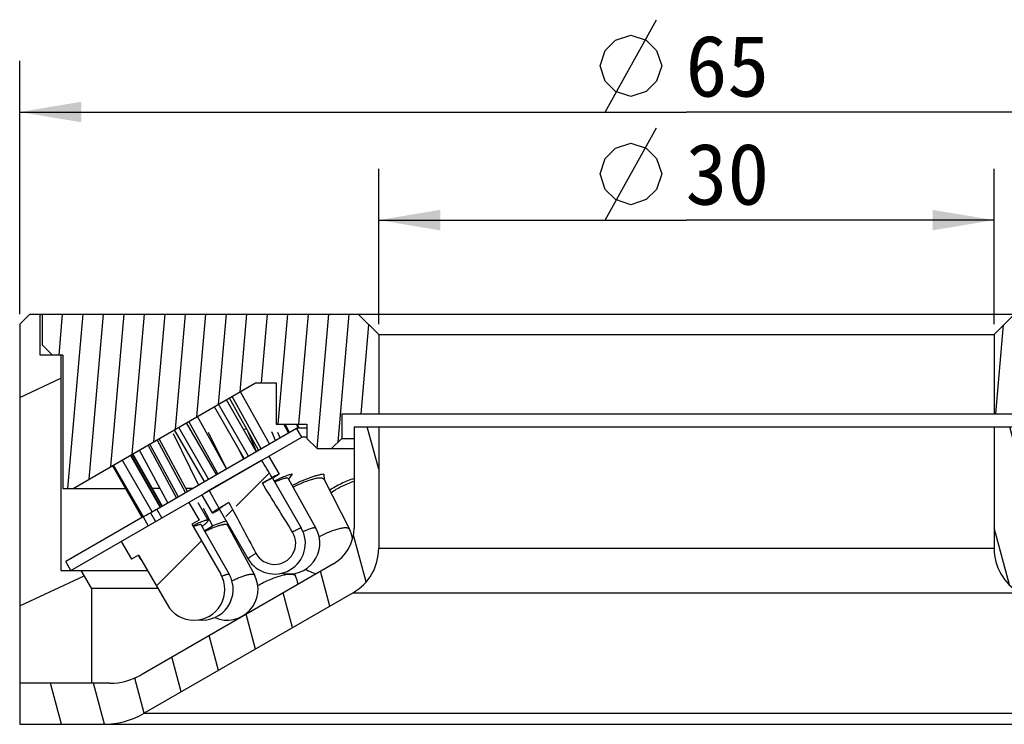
# Model space of a CAD drawing. Header units: millimetres. Extents: x 115 to 223, y 43 to 237.
# Tile 3 of 4: x 119 to 167, y 202 to 237. Entities that reach past the tile are written whole.
import ezdxf
from ezdxf.enums import TextEntityAlignment as Align

# ---------------------------------------------------------------- set-up
doc = ezdxf.new("R2010")
doc.units = ezdxf.units.MM
doc.header["$LTSCALE"] = 23.1
doc.layers.get('0').update_dxf_attribs({"linetype": 'CONTINUOUS'})
doc.layers.add('00_COMPONENTS', color=7, linetype='CONTINUOUS')
doc.layers.add('51__DRAFT_DIMS', color=7, linetype='CONTINUOUS')
doc.styles.get("Standard").update_dxf_attribs({"font": 'simfang.ttf'})
doc.dimstyles.new('DIMSTYLE_3', dxfattribs={"dimtxt": 3, "dimasz": 3, "dimexe": 2.5, "dimexo": 0.5, "dimgap": 0.75, "dimtad": 1, "dimdsep": 46, "dimtxsty": 'STANDARD', "dimblk": '_FILLED', "dimblk1": '_FILLED', "dimblk2": '_FILLED', "dimcen": 0.09, "dimclrt": 3, "dimazin": 2, "dimtp": 0.3, "dimtm": 0.3, "dimtfac": 1, "dimtofl": 0, "dimtmove": 0, "dimatfit": 3, "dimldrblk": '_FILLED', "dimfxl": 1, "dimtolj": 1, "dimarcsym": 0})
doc.dimstyles.new('DIMSTYLE_4', dxfattribs={"dimtxt": 3, "dimasz": 3, "dimexe": 2.5, "dimexo": 0.5, "dimgap": 0.75, "dimtad": 1, "dimdsep": 46, "dimtxsty": 'STANDARD', "dimblk": '_FILLED', "dimblk1": '_FILLED', "dimblk2": '_FILLED', "dimcen": 0.09, "dimclrt": 3, "dimazin": 2, "dimtp": 0.2, "dimtm": 0.2, "dimtfac": 1, "dimtofl": 0, "dimtmove": 0, "dimatfit": 3, "dimldrblk": '_FILLED', "dimfxl": 1, "dimtolj": 1, "dimarcsym": 0})
pattern_1 = [(45, (0, 0), (-5.939696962, 5.939696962), [])]

# ---------------------------------------------------------------- blocks, each defined once
blk = doc.blocks.new('_FILLED')
at = {"color": 0, "linetype": 'ByBlock'}
blk.add_solid([(0, 0), (-1, 0.1666666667), (-1, -0.1666666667)], dxfattribs=at)
blk = doc.blocks.new('*D3')
at = {"layer": '51__DRAFT_DIMS', "color": 4}
for p, q in [((119.1813611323, 222.2566923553), (119.1813611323, 234.6052941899)), ((184.1813611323, 222.2566923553), (184.1813611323, 234.6052941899)), ((119.1813611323, 232.1052941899), (151.6813611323, 232.1052941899)), ((184.1813611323, 232.1052941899), (151.6813611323, 232.1052941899))]:
    blk.add_line(p, q, dxfattribs=at)
at = {"layer": '51__DRAFT_DIMS', "color": 4, "xscale": 3, "yscale": 3, "zscale": 3, "rotation": 180}
blk.add_blockref('_FILLED', (119.1813611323, 232.1052941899), dxfattribs=at)
at = {"layer": '51__DRAFT_DIMS', "color": 4, "xscale": 3, "yscale": 3, "zscale": 3}
blk.add_blockref('_FILLED', (184.1813611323, 232.1052941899), dxfattribs=at)
at = {"layer": '51__DRAFT_DIMS', "color": 3}
blk.add_text('65', height=3, dxfattribs=at).set_placement((153.6813611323, 232.8552941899), align=Align.CENTER)
blk = doc.blocks.new('*D4')
at = {"layer": '51__DRAFT_DIMS', "color": 4}
for p, q in [((136.6813611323, 221.7566923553), (136.6813611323, 229.3347954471)), ((166.6813611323, 221.7566923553), (166.6813611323, 229.3347954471)), ((136.6813611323, 226.8347954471), (151.6813611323, 226.8347954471)), ((166.6813611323, 226.8347954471), (151.6813611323, 226.8347954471))]:
    blk.add_line(p, q, dxfattribs=at)
at = {"layer": '51__DRAFT_DIMS', "color": 4, "xscale": 3, "yscale": 3, "zscale": 3, "rotation": 180}
blk.add_blockref('_FILLED', (136.6813611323, 226.8347954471), dxfattribs=at)
at = {"layer": '51__DRAFT_DIMS', "color": 4, "xscale": 3, "yscale": 3, "zscale": 3}
blk.add_blockref('_FILLED', (166.6813611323, 226.8347954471), dxfattribs=at)
at = {"layer": '51__DRAFT_DIMS', "color": 3}
blk.add_text('30', height=3, dxfattribs=at).set_placement((153.6813611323, 227.5847954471), align=Align.CENTER)

msp = doc.modelspace()

# ---------------------------------------------------------------- hatches: boundary and pattern name
h = msp.add_hatch()
h.set_pattern_fill('DEFAULT__7', color=4, scale=9.2111545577, angle=205, style=0, pattern_type=0)
h.set_pattern_definition([(205, (0, 0), (3.8928021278, -8.3481411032), [])])
edge = h.paths.add_edge_path()
edge.add_line((182.1813611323, 209.7566923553), (181.1813611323, 209.7566923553))
edge.add_line((182.1813611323, 220.2566923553), (182.1813611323, 209.7566923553))
edge.add_line((183.1813611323, 220.2566923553), (182.1813611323, 220.2566923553))
edge.add_line((183.1813611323, 220.2566923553), (183.1813611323, 222.2566923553))
edge.add_line((183.6813611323, 222.2566923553), (183.1813611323, 222.2566923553))
edge.add_line((183.6813611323, 222.2566923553), (184.1813611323, 221.7566923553))
edge.add_line((184.1813611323, 221.7566923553), (184.1813611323, 204.2566923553))
edge.add_line((184.1813611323, 204.2566923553), (180.6813611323, 204.2566923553))
edge.add_line((180.6813611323, 208.8906669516), (180.6813611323, 204.2566923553))
edge.add_line((180.6813611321, 208.8906669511), (181.1813611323, 209.7566923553))
edge = h.paths.add_edge_path()
edge.add_line((122.1813611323, 209.7566923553), (121.1813611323, 209.7566923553))
edge.add_line((122.6813611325, 208.8906669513), (122.1813611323, 209.7566923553))
edge.add_line((122.6813611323, 208.8906669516), (122.6813611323, 204.2566923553))
edge.add_line((122.6813611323, 204.2566923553), (119.1813611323, 204.2566923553))
edge.add_line((119.1813611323, 221.7566923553), (119.1813611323, 204.2566923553))
edge.add_line((119.6813611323, 222.2566923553), (119.1813611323, 221.7566923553))
edge.add_line((120.1813611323, 222.2566923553), (119.6813611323, 222.2566923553))
edge.add_line((120.1813611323, 220.2566923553), (120.1813611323, 222.2566923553))
edge.add_line((121.1813611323, 220.2566923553), (120.1813611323, 220.2566923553))
edge.add_line((121.1813611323, 220.2566923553), (121.1813611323, 209.7566923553))
h = msp.add_hatch()
h.set_pattern_fill('A', color=4, scale=0.9945151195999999, angle=85.00000000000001, style=0, pattern_type=0)
h.set_pattern_definition([(85.00000000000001, (0, 0), (-0.9907306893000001, 0.0866777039), [])])
edge = h.paths.add_edge_path()
edge.add_line((135.6813611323, 222.2566923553), (120.2813611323, 222.2566923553))
edge.add_line((136.6813611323, 221.2566923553), (135.6813611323, 222.2566923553))
edge.add_line((136.6813611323, 221.2566923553), (136.6813611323, 217.3951097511))
edge.add_line((134.8813611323, 217.3951097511), (136.6813611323, 217.3951097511))
edge.add_line((134.8813611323, 217.3951097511), (134.8813611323, 216.1951097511))
edge.add_line((134.8813611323, 216.1951097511), (134.3813611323, 215.6951097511))
edge.add_line((134.3813611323, 215.6951097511), (133.6813611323, 215.6951097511))
edge.add_line((133.6813611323, 215.6951097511), (133.1813611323, 216.1951097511))
edge.add_line((133.1813611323, 216.8951097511), (133.1813611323, 216.1951097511))
edge.add_line((131.6813611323, 216.8951097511), (133.1813611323, 216.8951097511))
edge.add_line((131.6813611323, 218.8951097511), (131.6813611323, 216.8951097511))
edge.add_line((130.6813611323, 218.8951097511), (131.6813611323, 218.8951097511))
edge.add_line((121.7813611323, 213.7566923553), (130.6813611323, 218.8951097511))
edge.add_line((121.2813611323, 213.7566923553), (121.7813611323, 213.7566923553))
edge.add_line((121.2813611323, 220.2566923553), (121.2813611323, 213.7566923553))
edge.add_line((121.2813611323, 220.2566923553), (120.7814598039, 220.2566923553))
edge.add_line((120.7814598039, 220.2566923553), (120.2813611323, 220.7567794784))
edge.add_line((120.2813611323, 222.2566923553), (120.2813611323, 220.7567794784))
edge = h.paths.add_edge_path()
edge.add_line((183.0813611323, 222.2566923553), (167.6813611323, 222.2566923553))
edge.add_line((183.0813611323, 222.2566923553), (183.0813611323, 220.7566056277))
edge.add_line((182.5814363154, 220.2566923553), (183.0813611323, 220.7566056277))
edge.add_line((182.5814363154, 220.2566923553), (182.0813611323, 220.2566923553))
edge.add_line((182.0813611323, 213.7566923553), (182.0813611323, 220.2566923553))
edge.add_line((181.5813611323, 213.7566923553), (182.0813611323, 213.7566923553))
edge.add_line((172.6813611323, 218.8951097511), (181.5813611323, 213.7566923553))
edge.add_line((171.6813611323, 218.8951097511), (172.6813611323, 218.8951097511))
edge.add_line((171.6813611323, 218.8951097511), (171.6813611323, 216.8951097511))
edge.add_line((170.1813611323, 216.8951097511), (171.6813611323, 216.8951097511))
edge.add_line((170.1813611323, 216.8951097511), (170.1813611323, 216.1951097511))
edge.add_line((169.6813611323, 215.6951097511), (170.1813611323, 216.1951097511))
edge.add_line((169.6813611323, 215.6951097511), (168.9813611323, 215.6951097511))
edge.add_line((168.4813611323, 216.1951097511), (168.9813611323, 215.6951097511))
edge.add_line((168.4813611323, 217.3951097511), (168.4813611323, 216.1951097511))
edge.add_line((166.6813611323, 217.3951097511), (168.4813611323, 217.3951097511))
edge.add_line((166.6813611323, 221.2566923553), (166.6813611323, 217.3951097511))
edge.add_line((166.6813611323, 221.2566923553), (167.6813611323, 222.2566923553))
h = msp.add_hatch()
h.set_pattern_fill('DEFAULT__1', color=4, scale=2.0170910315, angle=285, style=0, pattern_type=0)
h.set_pattern_definition([(285, (0, 0), (1.9483603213, 0.5220615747), [])])
edge = h.paths.add_edge_path()
edge.add_line((167.8813611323, 216.7566923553), (166.6813611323, 216.7566923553))
edge.add_line((167.8813611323, 216.7566923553), (167.8813611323, 211.8177594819))
edge.add_arc((169.8813611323, 211.8177594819), 2, 180, 240)
edge.add_line((168.8813611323, 210.0857086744), (178.2813611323, 204.658616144))
edge.add_arc((179.7813611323, 207.2566923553), 3, 240, 270)
edge.add_line((184.1813611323, 204.2566923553), (179.7813611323, 204.2566923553))
edge.add_line((184.1813611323, 204.2566923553), (184.1813611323, 202.2566923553))
edge.add_line((184.1813611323, 202.2566923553), (180.1134119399, 202.2566923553))
edge.add_arc((180.1134119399, 206.2566923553), 4, 240, 270.0000000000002)
edge.add_line((167.9313611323, 208.6712005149), (178.1134119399, 202.7925907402))
edge.add_arc((169.1813611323, 210.8362640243), 2.5, 180, 240)
edge.add_line((166.6813611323, 216.7566923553), (166.6813611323, 210.8362640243))
edge = h.paths.add_edge_path()
edge.add_line((136.6813611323, 216.7566923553), (135.4813611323, 216.7566923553))
edge.add_line((136.6813611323, 216.7566923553), (136.6813611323, 210.8362640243))
edge.add_arc((134.1813611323, 210.8362640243), 2.5, 299.9999999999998, 359.9999999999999)
edge.add_line((135.4313611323, 208.6712005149), (125.2493103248, 202.7925907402))
edge.add_arc((123.2493103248, 206.2566923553), 4, 270, 300)
edge.add_line((123.2493103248, 202.2566923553), (119.1813611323, 202.2566923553))
edge.add_line((119.1813611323, 204.2566923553), (119.1813611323, 202.2566923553))
edge.add_line((123.5813611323, 204.2566923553), (119.1813611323, 204.2566923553))
edge.add_arc((123.5813611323, 207.2566923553), 3, 270, 300)
edge.add_line((134.4813611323, 210.0857086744), (125.0813611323, 204.658616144))
edge.add_arc((133.4813611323, 211.8177594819), 2, 300.0000000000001, 1.018e-13)
edge.add_line((135.4813611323, 216.7566923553), (135.4813611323, 211.8177594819))
h = msp.add_hatch()
h.set_pattern_fill('DEFAULT__6', color=4, scale=8.4, angle=45, style=0, pattern_type=0)
h.set_pattern_definition(pattern_1)
edge = h.paths.add_edge_path()
edge.add_line((181.9313611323, 210.1897050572), (178.1616754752, 212.3661340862))
edge.add_line((181.6813611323, 209.7566923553), (181.9313611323, 210.1897050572))
edge.add_line((181.6813611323, 209.7566923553), (177.9116754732, 211.9331213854))
edge.add_line((177.9116754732, 211.9331213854), (178.1616754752, 212.3661340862))
edge = h.paths.add_edge_path()
edge.add_line((177.5034706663, 212.7461488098), (170.6813611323, 216.6848955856))
edge.add_line((177.5034706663, 212.7461488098), (177.253470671, 212.3131361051))
edge.add_line((177.253470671, 212.3131361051), (170.4313611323, 216.2518828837))
edge.add_line((170.4313611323, 216.2518828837), (170.6813611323, 216.6848955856))
edge = h.paths.add_edge_path()
edge.add_line((125.201101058, 212.3661654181), (121.4313611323, 210.1897050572))
edge.add_line((125.201101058, 212.3661654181), (125.4511010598, 211.9331527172))
edge.add_line((125.4511010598, 211.9331527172), (121.6813611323, 209.7566923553))
edge.add_line((121.6813611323, 209.7566923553), (121.4313611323, 210.1897050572))
edge = h.paths.add_edge_path()
edge.add_line((125.8591983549, 212.7461180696), (132.6813611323, 216.6848955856))
edge.add_line((132.9313611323, 216.2518828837), (132.6813611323, 216.6848955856))
edge.add_line((126.1091983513, 212.3131053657), (132.9313611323, 216.2518828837))
edge.add_line((126.1091983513, 212.3131053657), (125.8591983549, 212.7461180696))
h = msp.add_hatch()
h.set_pattern_fill('DEFAULT__4', color=4, scale=8.4, angle=45, style=0, pattern_type=0)
h.set_pattern_definition(pattern_1)
edge = h.paths.add_edge_path()
edge.add_arc((-357.5026565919, -89.790862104), 575.2718483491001, 31.59754478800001, 31.87665495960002)
edge.add_arc((131.6068419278, 211.0822479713), 1.0308625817, 208.3214340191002, 31.60560296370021)
edge.add_arc((652.1132018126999, 491.644748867), 592.3363610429, 208.0544075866, 208.325476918)
edge.add_line((128.8934423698, 212.7852278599), (129.3755560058, 213.063167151))
edge.add_line((128.4124095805, 213.662612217), (128.8934423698, 212.7852278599))
edge.add_line((128.4124095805, 213.662612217), (130.9745635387, 215.139698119))
edge.add_line((131.492794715, 214.2837586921), (130.9745635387, 215.139698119))
edge.add_line((131.010681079, 214.005819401), (131.492794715, 214.2837586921))
h = msp.add_hatch()
h.set_pattern_fill('DEFAULT__5', color=4, scale=8.4, angle=45, style=0, pattern_type=0)
h.set_pattern_definition(pattern_1)
edge = h.paths.add_edge_path()
edge.add_line((124.9811384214, 210.5071191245), (126.3811384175, 208.0822479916))
edge.add_line((124.9811384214, 210.5071191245), (124.6347282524, 210.3071191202))
edge.add_line((124.1347282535, 211.1731445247), (124.6347282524, 210.3071191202))
edge.add_line((127.4256247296, 213.0731444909), (124.1347282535, 211.1731445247))
edge.add_line((127.4256247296, 213.0731444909), (127.9256247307, 212.2071190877))
edge.add_line((127.9256247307, 212.2071190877), (127.5792145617, 212.0071190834))
edge.add_line((127.5792145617, 212.0071190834), (128.9792145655, 209.5822479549))
edge.add_arc((127.6801764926, 208.8322479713), 1.4999999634, 299.9999999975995, 30.00000008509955)
edge.add_arc((127.6801764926, 208.8322479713), 1.4999999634, 209.9999999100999, 299.9999999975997)

# ---------------------------------------------------------------- linework, layer by layer
at = {"layer": '00_COMPONENTS', "color": 7}
for p, q in [((119.6813611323, 222.2566923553), (119.1813611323, 221.7566923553)), ((119.6813611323, 222.2566923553), (183.6813611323, 222.2566923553)), ((120.1813611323, 220.2566923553), (120.1813611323, 222.2566923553)), ((120.2813611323, 222.2566923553), (120.2813611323, 220.7567794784)), ((136.6813611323, 221.2566923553), (135.6813611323, 222.2566923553)), ((166.6813611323, 221.2566923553), (167.6813611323, 222.2566923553)), ((119.1813611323, 221.7566923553), (119.1813611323, 202.2566923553)), ((136.6813611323, 221.2566923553), (136.6813611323, 217.3951097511)), ((136.6813611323, 221.2566923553), (166.6813611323, 221.2566923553)), ((166.6813611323, 221.2566923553), (166.6813611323, 217.3951097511)), ((120.7814598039, 220.2566923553), (120.2813611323, 220.7567794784)), ((121.2813611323, 220.2566923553), (120.1813611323, 220.2566923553)), ((121.1813611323, 220.2566923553), (121.1813611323, 209.7566923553)), ((121.2813611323, 220.2566923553), (121.2813611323, 213.7566923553)), ((121.7813611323, 213.7566923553), (130.6813611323, 218.8951097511)), ((130.6813611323, 218.8951097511), (131.6813611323, 218.8951097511)), ((131.6813611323, 218.8951097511), (131.6813611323, 216.8951097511)), ((131.3637032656, 215.9241454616), (129.9468691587, 218.4710506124)), ((130.7166670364, 215.5505789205), (129.2612231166, 218.0751926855)), ((130.8227161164, 215.6118063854), (129.4058820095, 218.1587115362)), ((130.9496581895, 215.6850964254), (129.5328240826, 218.2320015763)), ((130.1314382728, 215.2126969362), (128.675994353, 217.7373107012)), ((130.3339035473, 215.329590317), (128.8784596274, 217.854204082)), ((128.8463092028, 214.4707273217), (127.4294750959, 217.0176324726)), ((129.2603542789, 214.7097763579), (127.843520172, 217.2566815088)), ((134.8813611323, 217.3951097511), (134.8813611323, 216.1951097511)), ((134.8813611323, 217.3951097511), (168.4813611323, 217.3951097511)), ((125.8591983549, 212.7461180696), (132.6813611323, 216.6848955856)), ((128.1869997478, 214.0900748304), (126.731555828, 216.6146885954)), ((128.3894650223, 214.2069682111), (126.9340211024, 216.7315819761)), ((128.7722285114, 214.4279568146), (127.3167845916, 216.9525705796)), ((129.2638704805, 214.7118064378), (128.3928045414, 216.4863149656)), ((130.0784749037, 216.6575873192), (130.2506411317, 216.6401700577)), ((130.7286288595, 215.5574850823), (130.3194613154, 216.5164586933)), ((131.6560242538, 216.0929170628), (131.4753922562, 216.5162676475)), ((131.6813611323, 216.8951097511), (133.1813611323, 216.8951097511)), ((131.8833270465, 216.2241503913), (131.7714686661, 216.4863149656)), ((132.2879152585, 216.4577395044), (132.0648217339, 216.8951097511)), ((132.3325114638, 216.4834871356), (132.1225512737, 216.8951097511)), ((132.788089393, 216.6848955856), (132.6808634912, 216.8951097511)), ((132.9313611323, 216.2518828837), (132.6813611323, 216.6848955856)), ((133.1813611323, 216.6848955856), (132.6813611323, 216.6848955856)), ((132.8131245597, 216.6848955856), (132.7206278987, 216.8951097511)), ((133.1813611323, 216.8951097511), (133.1813611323, 216.1951097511)), ((135.4813611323, 216.7566923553), (135.4813611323, 211.8177594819)), ((135.4813611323, 216.7566923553), (167.8813611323, 216.7566923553)), ((136.6813611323, 216.7566923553), (136.6813611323, 210.8362640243)), ((166.6813611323, 216.7566923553), (166.6813611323, 210.8362640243)), ((121.6813611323, 209.7566923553), (132.9313611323, 216.2518828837)), ((127.2680731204, 213.5595322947), (125.8860773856, 216.1265513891)), ((127.3556601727, 213.6101007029), (125.9736644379, 216.1771197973)), ((127.9002448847, 213.924516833), (126.6751569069, 216.4202280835)), ((133.1813611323, 216.2518828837), (132.9313611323, 216.2518828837)), ((133.6813611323, 215.6951097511), (133.1813611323, 216.1951097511)), ((134.8813611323, 216.1951097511), (134.3813611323, 215.6951097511)), ((134.8813611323, 216.1951097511), (135.4813611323, 216.1951097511)), ((126.3988734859, 213.0576996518), (125.0168777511, 215.6247187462)), ((126.8231308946, 213.3026447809), (125.4411351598, 215.8696638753)), ((126.9107179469, 213.3532131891), (125.5287222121, 215.9202322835)), ((130.0969239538, 215.1927700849), (129.743657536, 215.8853415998)), ((133.6813611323, 215.6951097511), (135.4813611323, 215.6951097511)), ((125.6400009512, 212.6178952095), (124.1822273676, 215.1428331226)), ((126.0286973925, 212.8439783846), (124.5903301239, 215.3784513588)), ((126.0461801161, 212.8540720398), (124.6078128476, 215.388545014)), ((126.1175096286, 212.895254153), (124.67914236, 215.4297271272)), ((126.1349923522, 212.9053478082), (124.6966250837, 215.4398207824)), ((128.4124095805, 213.662612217), (130.9745635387, 215.139698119)), ((131.3262865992, 215.3154539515), (131.8255516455, 214.4494285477)), ((125.1575004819, 212.3409926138), (123.7004496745, 214.8646786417)), ((125.209385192, 212.3709482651), (123.7523343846, 214.8946342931)), ((131.010681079, 214.005819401), (131.492794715, 214.2837586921)), ((131.5084151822, 214.2562918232), (132.906357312, 211.8314206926)), ((131.8255516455, 214.4494285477), (131.5138874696, 214.2478317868)), ((132.2722905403, 214.2363254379), (133.6212375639, 211.8114543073)), ((132.4695160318, 214.4494285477), (132.2869106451, 214.2100442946)), ((134.0118049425, 214.4494285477), (134.0273156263, 214.1725541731)), ((134.0190838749, 214.1886923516), (135.2559605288, 211.763821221)), ((121.2813611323, 213.7566923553), (124.3401458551, 213.7566923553)), ((126.0225595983, 213.7566923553), (125.6518362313, 213.7566923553)), ((127.6095643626, 213.7566923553), (127.276740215, 213.7566923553)), ((128.0635819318, 213.424192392), (128.5628469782, 212.5581669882)), ((126.1091983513, 212.3131053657), (125.8591983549, 212.7461180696)), ((127.4256247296, 213.0731444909), (127.9256247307, 212.2071190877)), ((127.8735637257, 213.0609371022), (128.3650515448, 212.1949116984)), ((128.1217296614, 212.7918975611), (128.5879682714, 211.9258721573)), ((128.8934423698, 212.7852278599), (129.3755560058, 213.063167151)), ((128.9093844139, 212.7579463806), (130.3073265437, 210.33307525)), ((125.201101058, 212.3661654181), (121.4313611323, 210.1897050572)), ((125.201101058, 212.3661654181), (125.4511010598, 211.9331527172)), ((125.5573218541, 212.5701604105), (125.8072941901, 212.1371477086)), ((127.9256247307, 212.2071190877), (127.5792145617, 212.0071190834)), ((127.5792145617, 212.0071190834), (128.9792145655, 209.5822479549)), ((128.0171702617, 211.9974816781), (129.3933361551, 209.5726105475)), ((128.1903660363, 211.692302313), (128.5879682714, 211.9258721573)), ((129.3160944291, 211.9681709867), (130.6215625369, 209.5432998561)), ((129.5957609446, 211.4486981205), (129.646046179, 211.4801325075)), ((124.1347282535, 211.1731445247), (124.6347282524, 210.3071191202)), ((124.9811384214, 210.5071191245), (124.6347282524, 210.3071191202)), ((124.9603111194, 210.4952991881), (125.0601793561, 210.3193265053)), ((124.9811384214, 210.5071191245), (126.3811384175, 208.0822479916)), ((121.6813611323, 209.7566923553), (121.4313611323, 210.1897050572)), ((134.4813611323, 210.0857086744), (125.0813611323, 204.658616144)), ((121.1813611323, 209.7566923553), (125.414397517, 209.7566923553)), ((122.6813611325, 208.8906669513), (122.1813611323, 209.7566923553)), ((132.566911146, 209.6044024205), (132.6214864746, 209.493223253)), ((122.6813611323, 208.8906669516), (122.6813611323, 204.2566923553)), ((122.6813611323, 208.8906669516), (125.9143975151, 208.8906669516)), ((135.4313611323, 208.6712005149), (125.2493103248, 202.7925907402)), ((123.5813611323, 204.2566923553), (119.1813611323, 204.2566923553)), ((119.1813611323, 202.2566923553), (184.1813611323, 202.2566923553))]:
    msp.add_line(p, q, dxfattribs=at)
at = {"layer": '00_COMPONENTS', "color": 4}
for p, q in [((128.3880014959, 213.6480898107), (128.4311579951, 213.6739118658)), ((128.9927822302, 213.998015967), (129.034084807, 214.021011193)), ((128.125010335, 213.4765710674), (128.1241954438, 213.4764644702)), ((136.6813611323, 210.8362640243), (166.6813611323, 210.8362640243)), ((135.4313611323, 208.6712005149), (167.9313611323, 208.6712005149)), ((125.2493103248, 202.7925907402), (178.1134119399, 202.7925907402))]:
    msp.add_line(p, q, dxfattribs=at)
at = {"layer": '00_COMPONENTS', "color": 7}
for centre, radius, start, end in [((127.7879750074, 213.6314562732), 2.4633587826, 311.3771049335, 312.5236966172), ((131.6068419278, 211.0822479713), 1.5, 209.9635184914, 29.9635184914), ((132.310414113, 211.0822479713), 1.5, 256.4914160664, 29.0870289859), ((133.4813611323, 211.8177594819), 2, 300, 360), ((133.9197502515, 211.0822479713), 1.5, 7.528835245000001, 27.0251887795), ((132.2423354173, 206.8284751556), 5.3207825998, 119.1676835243, 119.8074240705), ((131.6068419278, 211.0822479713), 1.0308625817, 208.3214340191, 31.6056029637), ((134.1813611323, 210.8362640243), 2.5, 300, 360), ((169.1813611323, 210.8362640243), 2.5, 180, 240), ((133.9197502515, 211.0822479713), 1.5, 237.5720857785, 259.7174396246), ((127.6801764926, 208.8322479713), 1.4999999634, 209.9999999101, 30.0000000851), ((128.0887813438, 208.8322479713), 1.5, 262.1323489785, 29.5758313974), ((129.3008032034, 208.8322479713), 1.5, 246.1971567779, 28.2965108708), ((131.2749681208, 208.8322479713), 1.5, 9.8028597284, 26.1453730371), ((131.2749681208, 208.8322479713), 1.5, 228.844676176, 230.1915112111), ((123.5813611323, 207.2566923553), 3, 270, 300), ((123.2493103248, 206.2566923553), 4, 270, 300)]:
    msp.add_arc(centre, radius, start, end, dxfattribs=at)
for major_axis, start_param, end_param in [((35.0165994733, -60.73981129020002), 8.5146677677, 8.5328686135), ((35.0165994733, -60.73981129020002), 4.0335020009, 4.0517028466), ((27.6446837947, -47.95248259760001), 2.3842959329, 2.4611607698), ((27.6446837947, -47.95248259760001), -2.4611607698, -2.3842959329)]:
    msp.add_ellipse((151.6813611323, 176.2609767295), major_axis=major_axis, ratio=0.0271000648, start_param=start_param, end_param=end_param, dxfattribs=at)
for points, knots in [([(131.5084147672, 214.2562915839), (131.5078742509, 214.2572272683), (131.5034304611, 214.2571203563), (131.496903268, 214.2552875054), (131.4854101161, 214.2512869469), (131.47050589, 214.245075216), (131.4514656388, 214.2366011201), (131.4286606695, 214.2258884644), (131.4020455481, 214.2129598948), (131.3591749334, 214.1915835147), (131.2968997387, 214.1595716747), (131.2123610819, 214.1150155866), (131.1154014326, 214.0629597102), (131.0468402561, 214.0256217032), (131.010681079, 214.005819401)], [0, 0, 0, 0, 0.0058038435, 0.01889645, 0.0400039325, 0.0691956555, 0.1064272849, 0.1516170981, 0.2046287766, 0.2653097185, 0.4089255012, 0.5806918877, 0.7785720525, 1, 1, 1, 1]), ([(131.8255516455, 214.4494285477), (131.8087320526, 214.4428998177), (131.7677027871, 214.4243534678), (131.695379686, 214.3891197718), (131.6010814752, 214.3409001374), (131.5312005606, 214.3041506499), (131.492794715, 214.2837586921)], [0, 0, 0, 0, 0.1455690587, 0.3629680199, 0.6491627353, 1, 1, 1, 1]), ([(132.4695160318, 214.4494285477), (132.4452270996, 214.4452760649), (132.3924473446, 214.4337020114), (132.3078611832, 214.4100110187), (132.2115620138, 214.378568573), (132.0614502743, 214.3240005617), (131.8517661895, 214.2378916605), (131.6801624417, 214.159841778), (131.589088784, 214.1168164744)], [0, 0, 0, 0, 0.0783748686, 0.171680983, 0.279306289, 0.4004973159, 0.6796304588, 1, 1, 1, 1]), ([(132.2722907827, 214.2363255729), (132.2702665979, 214.2399641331), (132.2638382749, 214.2468210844), (132.2498402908, 214.2532144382), (132.2315353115, 214.256729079), (132.2087716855, 214.2575096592), (132.1815192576, 214.2556025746), (132.1498177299, 214.2509882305), (132.1137586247, 214.2436756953), (132.0570525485, 214.2295977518), (131.9763969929, 214.2049458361), (131.8690788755, 214.166674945), (131.7483775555, 214.1188062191), (131.6641105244, 214.0826420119), (131.6200189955, 214.0631329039)], [0, 0, 0, 0, 0.0180491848, 0.0392836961, 0.0657254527, 0.0983975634, 0.1377597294, 0.1840074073, 0.2371738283, 0.2971917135, 0.4372232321, 0.6025409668, 0.7909943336, 1, 1, 1, 1]), ([(134.0118049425, 214.4494285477), (133.9624905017, 214.4438555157), (133.8572061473, 214.4266740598), (133.6915501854, 214.3880920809), (133.509428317, 214.3353577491), (133.2405310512, 214.2445015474), (132.8870111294, 214.1018697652), (132.6054299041, 213.9676315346), (132.4625563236, 213.8943026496)], [0, 0, 0, 0, 0.0900870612, 0.1933942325, 0.3086032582, 0.4341189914, 0.7084868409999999, 1, 1, 1, 1]), ([(134.0190795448, 214.1886901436), (134.0137107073, 214.1992199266), (133.9968728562, 214.2193379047), (133.9595769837, 214.2397503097), (133.9108361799, 214.2525182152), (133.8507180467, 214.2580523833), (133.7795128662, 214.2564249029), (133.6977509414, 214.2476357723), (133.6061500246, 214.2317483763), (133.4661101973, 214.1998799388), (133.2736512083, 214.1425319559), (133.0284449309, 214.0524486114), (132.7696488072, 213.9416785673), (132.5956341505, 213.8573004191), (132.5081313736, 213.8123753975)], [0, 0, 0, 0, 0.0219703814, 0.0472122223, 0.0778820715, 0.1150408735, 0.1590947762, 0.210070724, 0.2677625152, 0.3318115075, 0.4769419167, 0.6406658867, 0.8171632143, 1, 1, 1, 1]), ([(135.4814175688, 214.2414064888), (135.375383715, 214.2048117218), (135.1643501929, 214.1245921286), (134.8565407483, 213.9868102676), (134.5624475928, 213.8341294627), (134.3755891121, 213.7219779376), (134.286496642, 213.6640085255)], [0, 0, 0, 0, 0.2530066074, 0.5088729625, 0.7602546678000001, 1, 1, 1, 1]), ([(135.4814096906, 214.100313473), (135.3786054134, 214.0659740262), (135.1744086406, 213.9889144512), (134.879626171, 213.853368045), (134.6042111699, 213.7019991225), (134.4331943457, 213.5895189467), (134.3540395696, 213.5313996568)], [0, 0, 0, 0, 0.2566033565, 0.5161677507, 0.7675147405, 1, 1, 1, 1]), ([(125.5573218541, 212.5701604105), (125.5982824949, 212.593849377), (125.6581504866, 212.628464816), (125.9191156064, 212.7806467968), (125.8591984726, 212.7461178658)], [0, 0, 0, 0, 0.4062570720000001, 1, 1, 1, 1]), ([(128.8934423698, 212.7852278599), (128.8676747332, 212.769151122), (128.8192731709, 212.7387668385), (128.7517244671, 212.695670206), (128.6940896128, 212.6581208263), (128.6467696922, 212.6263803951), (128.614038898, 212.6035040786), (128.5933270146, 212.5881527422), (128.5817851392, 212.5791498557), (128.5729931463, 212.5717134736), (128.5674732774, 212.5664866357), (128.5645093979, 212.5629484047), (128.5630730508, 212.5608421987), (128.5624037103, 212.5589397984), (128.5628480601, 212.5581676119)], [0, 0, 0, 0, 0.2262966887, 0.4258039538, 0.5970063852, 0.7388168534, 0.8503383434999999, 0.8945095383, 0.9308773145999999, 0.9594241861, 0.980177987, 0.9876869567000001, 0.9933618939, 1, 1, 1, 1]), ([(128.5628480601, 212.5581676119), (128.5632912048, 212.5573975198), (128.5652674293, 212.5570211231), (128.5678033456, 212.5572078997), (128.5723373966, 212.557995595), (128.5796039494, 212.5601432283), (128.5904108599, 212.5640087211), (128.6039423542, 212.5694650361), (128.6275300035, 212.5796581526), (128.6636144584, 212.5964588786), (128.714632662, 212.6214176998), (128.7758106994, 212.6523698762), (128.8467337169, 212.6891064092), (128.8971247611, 212.715679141), (128.9238734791, 212.7298789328)], [0, 0, 0, 0, 0.0066412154, 0.0123198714, 0.0198331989, 0.0405872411, 0.0691256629, 0.1054933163, 0.1496641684, 0.2611644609, 0.4029816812, 0.5741840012, 0.773635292, 1, 1, 1, 1]), ([(128.9093845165, 212.7579464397), (128.9091482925, 212.7583556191), (128.9093503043, 212.7597936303), (128.9117011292, 212.7631878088), (128.9177679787, 212.7691003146), (128.9285998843, 212.7779678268), (128.9441432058, 212.7896213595), (128.9643224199, 212.8039322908), (128.9891011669, 212.8208665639), (129.0183742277, 212.8403405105), (129.0394384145, 212.8540701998), (129.050694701, 212.8613512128)], [0, 0, 0, 0, 0.0080446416, 0.0217816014, 0.0709731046, 0.150578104, 0.2607899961, 0.4013549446, 0.5718956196, 0.7717422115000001, 1, 1, 1, 1]), ([(129.3755560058, 213.063167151), (129.3143451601, 213.0260672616), (129.2055876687, 212.9595509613), (129.0976384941, 212.8917163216), (129.050694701, 212.8613512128)], [0, 0, 0, 0, 0.5614497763, 1, 1, 1, 1]), ([(125.2011010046, 212.3661655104), (125.1927070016, 212.3613219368), (125.4389291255, 212.5015508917), (125.44723696, 212.5065510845), (125.5573218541, 212.5701604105)], [0, 0, 0, 0, 0.0708254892, 1, 1, 1, 1]), ([(128.3650495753, 212.1949105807), (128.3632848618, 212.1980199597), (128.3585799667, 212.201972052), (128.3508173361, 212.2048974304), (128.3398966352, 212.2071357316), (128.3226141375, 212.2073849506), (128.2978994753, 212.2046170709), (128.2678017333, 212.1986757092), (128.2324021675, 212.1895813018), (128.191797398, 212.1773270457), (128.1273517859, 212.1556163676), (128.0350534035, 212.1204778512), (127.9113834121, 212.0686840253), (127.771256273, 212.0058595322), (127.672973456, 211.9594646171), (127.6213810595, 211.9346179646)], [0, 0, 0, 0, 0.0133969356, 0.0215464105, 0.0310840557, 0.0549804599, 0.085917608, 0.1241798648, 0.1698276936, 0.2228288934, 0.2830717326, 0.4246174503, 0.5927744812, 0.7854256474, 1, 1, 1, 1]), ([(128.0702024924, 211.9044178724), (128.0948636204, 211.9225445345), (128.1410127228, 211.9571283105), (128.2046408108, 212.0072808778), (128.2581645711, 212.0522850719), (128.3012346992, 212.0918283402), (128.3299984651, 212.1217486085), (128.3472151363, 212.1429747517), (128.356454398, 212.1562650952), (128.3629623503, 212.1680553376), (128.366743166, 212.1783949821), (128.3677661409, 212.1874269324), (128.3662646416, 212.1927696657), (128.3650495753, 212.1949105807)], [0, 0, 0, 0, 0.2166962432, 0.4082676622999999, 0.5735502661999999, 0.7116749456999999, 0.8221221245, 0.8669850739, 0.9050533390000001, 0.9365864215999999, 0.9620893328, 0.9825709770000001, 1, 1, 1, 1]), ([(129.2523641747, 212.163171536), (129.2039894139, 212.1507906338), (129.101813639, 212.1212227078), (128.8788179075, 212.0458179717), (128.7065620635, 211.9767456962), (128.5879682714, 211.9258721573)], [0, 0, 0, 0, 0.2121649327, 0.4516998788, 1, 1, 1, 1]), ([(127.6459657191, 211.8916279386), (127.6720741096, 211.9030507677), (127.7215166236, 211.9241687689), (127.7917050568, 211.9522630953), (127.8530897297, 211.9747533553), (127.9051712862, 211.9914707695), (127.9427454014, 212.0011673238), (127.9678629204, 212.0055774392), (127.9828010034, 212.0071411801), (127.9952031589, 212.0072196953), (128.0051051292, 212.0057979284), (128.0126462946, 212.002814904), (128.0161153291, 211.9993391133), (128.0171690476, 211.9974809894)], [0, 0, 0, 0, 0.2168214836, 0.4090172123, 0.5751533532, 0.7141011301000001, 0.8250824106, 0.8700306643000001, 0.9080153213, 0.9392393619, 0.9641626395, 0.983747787, 1, 1, 1, 1]), ([(128.2045641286, 211.6674790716), (128.2745932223, 211.7010288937), (128.4108755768, 211.7637737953), (128.6094188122, 211.8469456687), (128.7913493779, 211.9144908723), (128.9309403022, 211.9582664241), (129.0307174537, 211.9833907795), (129.0950004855, 211.9964770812), (129.1518987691, 212.0046518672), (129.2010740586, 212.0078858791), (129.2423089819, 212.006186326), (129.2755336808, 211.9994957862), (129.3009231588, 211.9875465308), (129.3124881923, 211.9748684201), (129.3160929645, 211.9681701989)], [0, 0, 0, 0, 0.1966193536, 0.3798188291, 0.5449275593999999, 0.6878645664, 0.7499686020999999, 0.8053888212, 0.8539016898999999, 0.8954135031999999, 0.9300134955, 0.9581156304, 0.9807393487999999, 1, 1, 1, 1]), ([(125.0678061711, 210.355901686), (125.0656018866, 210.3522316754), (125.0619143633, 210.3453821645), (125.0583906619, 210.3353637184), (125.0575057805, 210.3265985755), (125.0589937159, 210.3214162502), (125.060179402, 210.3193265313)], [0, 0, 0, 0, 0.3302266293, 0.5981848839, 0.8146687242, 1, 1, 1, 1]), ([(125.060179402, 210.3193265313), (125.0613793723, 210.317211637), (125.0651308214, 210.3132315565), (125.0732561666, 210.3094886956), (125.0838615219, 210.3074017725), (125.0917806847, 210.3070903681), (125.0961454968, 210.3071227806)], [0, 0, 0, 0, 0.1844728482, 0.4006006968, 0.6688560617, 1, 1, 1, 1])]:
    msp.add_open_spline(points, degree=3, knots=knots, dxfattribs=at)
at = {"layer": '00_COMPONENTS', "color": 4}
for points, knots in [([(128.1886065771, 213.5250812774), (128.1917213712, 213.5270748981), (128.1979423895, 213.5310573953), (128.2057615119, 213.5360592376), (128.2111561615, 213.5395169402), (128.2143609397, 213.5415603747), (128.2198363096, 213.5449954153), (128.2277379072, 213.5499756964), (128.2358830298, 213.5550902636), (128.2411148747, 213.558391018), (128.2450231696, 213.5608223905), (128.2520703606, 213.5651913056), (128.2600008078, 213.5701167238), (128.2680643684, 213.575114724), (128.2738361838, 213.5787131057), (128.2806448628, 213.5828756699), (128.2893483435, 213.5882219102), (128.2982266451, 213.5936628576), (128.3068615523, 213.5989725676), (128.3162369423, 213.6046809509), (128.3282288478, 213.6119630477), (128.3400451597, 213.6191512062), (128.3497014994, 213.6250098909), (128.3600241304, 213.6312226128), (128.3726972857, 213.6388662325), (128.3829059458, 213.6450183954), (128.3880015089, 213.6480898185)], [0, 0, 0, 0, 0.0625, 0.125, 0.15625, 0.171875, 0.1875, 0.25, 0.3125, 0.328125, 0.34375, 0.375, 0.4375, 0.46875, 0.5, 0.53125, 0.5625, 0.625, 0.65625, 0.6875, 0.75, 0.8125, 0.84375, 0.875, 0.9375, 1, 1, 1, 1]), ([(128.431157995, 213.6739118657), (128.4421937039, 213.6804519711), (128.4642525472, 213.6935261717), (128.4918889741, 213.7098989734), (128.5111189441, 213.721304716), (128.5222866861, 213.7279079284), (128.5341296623, 213.734833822), (128.5487000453, 213.7433798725), (128.5721555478, 213.7571206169), (128.5955003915, 213.7708151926), (128.6190700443, 213.7845979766), (128.643378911, 213.7986717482), (128.6735307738, 213.8161547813), (128.7097284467, 213.8372220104), (128.7462391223, 213.8581135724), (128.7765366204, 213.8755148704), (128.8009254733, 213.8895437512), (128.8248133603, 213.9031479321), (128.8485493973, 213.9166229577), (128.8723650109, 213.9301615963), (128.8871773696, 213.9385718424), (128.8991811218, 213.9454075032), (128.9106273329, 213.9518544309), (128.9303992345, 213.9629560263), (128.958781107, 213.9789104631), (128.9814450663, 213.9916450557), (128.9927822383, 213.9980159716)], [0, 0, 0, 0, 0.0625, 0.125, 0.15625, 0.171875, 0.1875, 0.21875, 0.25, 0.3125, 0.34375, 0.375, 0.4375, 0.5, 0.5625, 0.625, 0.65625, 0.6875, 0.75, 0.78125, 0.8125, 0.828125, 0.84375, 0.875, 0.9375, 1, 1, 1, 1]), ([(132.9063562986, 211.8314201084), (132.9058842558, 211.832237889), (132.9021656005, 211.8323767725), (132.8965392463, 211.8309018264), (132.8868822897, 211.8277434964), (132.8743181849, 211.8226831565), (132.8583098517, 211.8157539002), (132.839126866, 211.8069378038), (132.8167336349, 211.7962604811), (132.7806075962, 211.7785339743), (132.7280255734, 211.7518618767), (132.656461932, 211.7145657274), (132.5740503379, 211.6707563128), (132.5156670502, 211.6392465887), (132.4848025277, 211.6224912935)], [0, 0, 0, 0, 0.0060040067, 0.0190687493, 0.0400169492, 0.0689489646, 0.1058531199, 0.1506646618, 0.203274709, 0.2635647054, 0.4065469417, 0.5781526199, 0.7766924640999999, 1, 1, 1, 1]), ([(133.6212378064, 211.8114544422), (133.619263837, 211.8150027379), (133.6130687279, 211.8216981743), (133.5995933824, 211.8280609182), (133.5819949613, 211.8316666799), (133.5601432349, 211.8326604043), (133.5340070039, 211.8310890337), (133.5036194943, 211.8269362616), (133.4690630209, 211.8202075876), (133.4147164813, 211.8071219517), (133.3373783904, 211.7840021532), (133.2343985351, 211.7479054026), (133.1184334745, 211.7025753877), (133.0374219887, 211.6682501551), (132.9949999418, 211.6497106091)], [0, 0, 0, 0, 0.0183554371, 0.0398164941, 0.066386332, 0.0991008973, 0.1384367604, 0.1846029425, 0.2376500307, 0.2975220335, 0.4372400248, 0.6023117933, 0.7907138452, 1, 1, 1, 1]), ([(135.2559561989, 211.7638190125), (135.2506670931, 211.7741924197), (135.2341930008, 211.7940201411), (135.1977409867, 211.8143251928), (135.1501295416, 211.8271897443), (135.0914410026, 211.8330190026), (135.0219465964, 211.8318838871), (134.9421456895, 211.823786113), (134.85271602, 211.8087803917), (134.7158849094, 211.7783803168), (134.5275829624, 211.7232400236), (134.2872463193, 211.6361849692), (134.0328828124, 211.5286976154), (133.8615560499, 211.4466644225), (133.7752377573, 211.4029235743)], [0, 0, 0, 0, 0.0221086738, 0.0474258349, 0.07808733, 0.1151604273, 0.1590665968, 0.2098493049, 0.2673220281, 0.3311460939, 0.4758939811, 0.6394774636, 0.8162638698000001, 1, 1, 1, 1]), ([(130.3073266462, 210.3330753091), (130.3070904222, 210.3334844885), (130.307292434, 210.3349224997), (130.3096432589, 210.3383166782), (130.3157101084, 210.344229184), (130.326542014, 210.3530966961), (130.3420853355, 210.3647502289), (130.3622645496, 210.3790611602), (130.3870432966, 210.3959954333), (130.4163163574, 210.4154693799), (130.4373805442, 210.4291990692), (130.4486368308, 210.4364800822)], [0, 0, 0, 0, 0.0080446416, 0.0217816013, 0.0709731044, 0.1505781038, 0.2607899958, 0.4013549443, 0.5718956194, 0.7717422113, 1, 1, 1, 1]), ([(130.6993736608, 210.5931886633), (130.65280176, 210.5647264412), (130.568893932, 210.5130149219), (130.485565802, 210.4603672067), (130.4486368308, 210.4364800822)], [0, 0, 0, 0, 0.5537703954, 1, 1, 1, 1]), ([(129.0361220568, 209.4728509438), (129.0612568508, 209.4837503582), (129.1088410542, 209.5038846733), (129.1763764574, 209.5306270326), (129.235414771, 209.551976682), (129.2854950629, 209.5677825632), (129.3216269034, 209.5768792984), (129.3457837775, 209.5809419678), (129.3601626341, 209.5823271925), (129.3721114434, 209.5822886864), (129.3816661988, 209.5808112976), (129.3889525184, 209.5778291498), (129.3923049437, 209.5744261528), (129.3933349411, 209.5726098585)], [0, 0, 0, 0, 0.2168284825, 0.4088969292, 0.5748341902, 0.7135836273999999, 0.8244256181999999, 0.8693473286, 0.9073440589, 0.9386318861, 0.9636835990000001, 0.9834743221, 1, 1, 1, 1]), ([(129.5286256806, 209.2514844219), (129.597672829, 209.2843307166), (129.7319322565, 209.3457097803), (129.927388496, 209.4269744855), (130.1062605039, 209.4928180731), (130.2433926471, 209.5353664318), (130.3413517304, 209.5596808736), (130.4044429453, 209.5722820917), (130.4602824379, 209.5800734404), (130.508547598, 209.5830266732), (130.5490314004, 209.5811502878), (130.5816704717, 209.5743850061), (130.6066250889, 209.5624631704), (130.6179970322, 209.5499216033), (130.6215610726, 209.5432990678)], [0, 0, 0, 0, 0.1970328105, 0.3803333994, 0.5453345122, 0.6880563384, 0.7500426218, 0.8053522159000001, 0.8537732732, 0.89522109, 0.9297957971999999, 0.9579201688, 0.9806201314, 1, 1, 1, 1]), ([(130.7882575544, 209.0207371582), (130.8854451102, 209.0764024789), (131.0836263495, 209.1817525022), (131.3851171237, 209.3201293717), (131.6807190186, 209.4345853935), (131.9179107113, 209.508029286), (132.0934126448, 209.5492129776), (132.2096711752, 209.5699022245), (132.3140932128, 209.5813512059), (132.4054442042, 209.5834683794), (132.4827954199, 209.5762043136), (132.5455023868, 209.559631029), (132.5868770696, 209.5364906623), (132.6099371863, 209.5129440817), (132.6181898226, 209.4999356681), (132.6214846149, 209.4932223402)], [0, 0, 0, 0, 0.1704734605, 0.3413778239, 0.5046349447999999, 0.6526517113, 0.7188573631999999, 0.7789139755, 0.8322795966, 0.8785979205, 0.9177775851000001, 0.9501466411, 0.9767621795, 0.9886174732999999, 1, 1, 1, 1])]:
    msp.add_open_spline(points, degree=3, knots=knots, dxfattribs=at)
at = {"layer": '51__DRAFT_DIMS', "color": 3}
for p, q in [((147.7282324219, 232.1053015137), (150.2282373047, 236.6053051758)), ((147.7282324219, 226.8347937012), (150.2282373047, 231.3347973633))]:
    msp.add_line(p, q, dxfattribs=at)
for points in [[(147.4782421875, 234.3552905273), (147.7282324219, 235.1052868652), (148.2282385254, 235.6052929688), (148.9782348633, 235.8552832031), (149.7282312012, 235.6052929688), (150.2282373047, 235.1052868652), (150.4782403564, 234.3552905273), (150.2282373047, 233.6052941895), (149.7282312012, 233.1052880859), (148.9782348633, 232.8552978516), (148.2282385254, 233.1052880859), (147.7282324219, 233.6052941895), (147.4782421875, 234.3552905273)], [(147.4782421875, 229.0847827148), (147.7282324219, 229.8348046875), (148.2282385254, 230.3347851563), (148.9782348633, 230.5848010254), (149.7282312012, 230.3347851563), (150.2282373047, 229.8348046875), (150.4782403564, 229.0847827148), (150.2282373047, 228.334786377), (149.7282312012, 227.8348059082), (148.9782348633, 227.5847900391), (148.2282385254, 227.8348059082), (147.7282324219, 228.334786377), (147.4782421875, 229.0847827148)]]:
    msp.add_lwpolyline(points, dxfattribs=at)

# ---------------------------------------------------------------- dimensions: what is measured, and where the dimension line sits
at = {"layer": '51__DRAFT_DIMS', "color": 4}
for base, p1, p2, dimstyle, picture, middle in [((184.1813611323, 232.1052941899), (119.1813611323, 221.7566923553), (184.1813611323, 221.7566923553), 'DIMSTYLE_3', '*D3', (153.6813611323, 232.1052941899)), ((166.6813611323, 226.8347954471), (136.6813611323, 221.2566923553), (166.6813611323, 221.2566923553), 'DIMSTYLE_4', '*D4', (153.6813611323, 226.8347954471))]:
    dim = msp.add_linear_dim(base=base, p1=p1, p2=p2, text='%%c<>', dimstyle=dimstyle, dxfattribs=at)
    dim.commit()
    dim.dimension.update_dxf_attribs({"geometry": picture, "text_midpoint": middle, "dimtype": 160})

doc.saveas('drawing.dxf')
